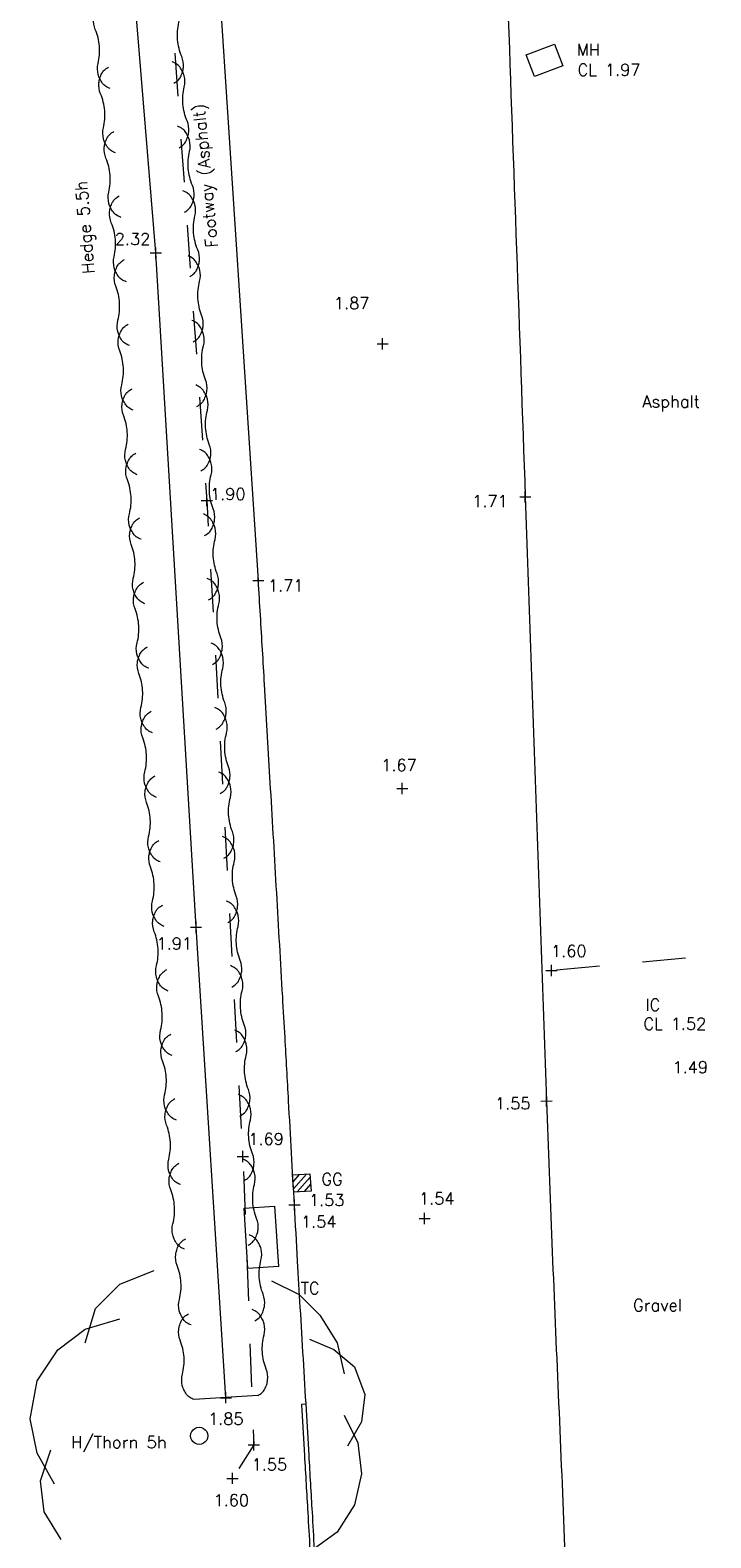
# Model space of a CAD drawing. Header units: metres. Extents: x 639013 to 639566, y 257273 to 257664.
# Tile 52 of 78: x 639178 to 639193, y 257520 to 257555. Entities that reach past the tile are written whole.
import ezdxf

# ---------------------------------------------------------------- set-up
doc = ezdxf.new("R2010")
doc.units = ezdxf.units.M
doc.linetypes.add('65208756-SWE-ZZ-XX-M-C-0002-FC06T002$0$03', pattern=[3, 1, -1, 1])
for name, color, linetype, lineweight in [('65208756-SWE-ZZ-XX-M-C-0002-FC06T002$0$0not0', 253, 'Continuous', 0), ('65208756-SWE-ZZ-XX-M-C-0002-FC06T002$0$SS_COVERS', 253, 'Continuous', 0), ('65208756-SWE-ZZ-XX-M-C-0002-FC06T002$0$SS_DETAIL', 253, '65208756-SWE-ZZ-XX-M-C-0002-FC06T002$0$03', 0), ('65208756-SWE-ZZ-XX-M-C-0002-FC06T002$0$SS_FOOTWAY', 253, '65208756-SWE-ZZ-XX-M-C-0002-FC06T002$0$03', 0), ('65208756-SWE-ZZ-XX-M-C-0002-FC06T002$0$SS_HEDGE', 253, 'Continuous', 0), ('65208756-SWE-ZZ-XX-M-C-0002-FC06T002$0$SS_KERB_DROP', 253, 'Continuous', 0), ('65208756-SWE-ZZ-XX-M-C-0002-FC06T002$0$SS_ROAD_KERBED', 253, 'Continuous', 0), ('65208756-SWE-ZZ-XX-M-C-0002-FC06T002$0$SS_TEXT_GEN', 253, 'Continuous', 0), ('65208756-SWE-ZZ-XX-M-C-0002-FC06T002$0$SS_TREE', 253, 'Continuous', 0), ('65208756-SWE-ZZ-XX-M-C-0002-FC06T002$0$SS_TXT_DRAIN', 253, 'Continuous', 0), ('65208756-SWE-ZZ-XX-M-C-0002-FC06T002$0$SS_TXT_LEV_GEN', 253, 'Continuous', 0), ('65208756-SWE-ZZ-XX-M-C-0002-FC06T002$0$SS_TXT_LEV_PNT', 253, 'Continuous', 0), ('65208756-SWE-ZZ-XX-M-C-0002-FC06T002$0$SS_TXT_LEV_RD', 253, 'Continuous', 0), ('65208756-SWE-ZZ-XX-M-C-0002-FC06T002$0$SS_TXT_TREE', 253, 'Continuous', 0), ('65208756-SWE-ZZ-XX-M-C-0002-FC06T002$0$SS_TXT_UTL', 253, 'Continuous', 0)]:
    doc.layers.add(name, color=color, linetype=linetype, lineweight=lineweight)
doc.layers.add('Z-Xref', color=7, linetype='Continuous')
doc.styles.add('65208756-SWE-ZZ-XX-M-C-0002-FC06T002$0$ROMANS', font='ROMANS')

# ---------------------------------------------------------------- blocks, each defined once
blk = doc.blocks.new('65208756-SWE-ZZ-XX-M-C-0002-FC06T002')
at = {"layer": '65208756-SWE-ZZ-XX-M-C-0002-FC06T002$0$0not0', "linetype": 'Continuous'}
for p, q in [((639180.506, 257550.173), (639180.505, 257550.433)), ((639180.376, 257550.303), (639180.636, 257550.303)), ((639185.762, 257548.064), (639185.762, 257548.324)), ((639185.632, 257548.194), (639185.892, 257548.194)), ((639189.071, 257544.516), (639189.07, 257544.776)), ((639181.558, 257544.557), (639181.818, 257544.558)), ((639181.688, 257544.427), (639181.688, 257544.687)), ((639188.94, 257544.646), (639189.2, 257544.646)), ((639182.751, 257542.703), (639183.011, 257542.703)), ((639182.881, 257542.573), (639182.88, 257542.833)), ((639186.088, 257537.877), (639186.348, 257537.877)), ((639186.219, 257537.747), (639186.218, 257538.007)), ((639181.306, 257534.658), (639181.566, 257534.658)), ((639181.436, 257534.528), (639181.436, 257534.788)), ((639189.549, 257533.652), (639189.809, 257533.653)), ((639189.679, 257533.522), (639189.679, 257533.782)), ((639189.564, 257530.495), (639189.564, 257530.755)), ((639189.434, 257530.625), (639189.694, 257530.626)), ((639182.52, 257529.208), (639182.52, 257529.468)), ((639182.39, 257529.338), (639182.65, 257529.339)), ((639183.676, 257528.909), (639184.076, 257528.935)), ((639183.702, 257528.51), (639183.676, 257528.909)), ((639183.687, 257528.75), (639183.836, 257528.92)), ((639183.996, 257528.93), (639183.697, 257528.59)), ((639183.782, 257528.515), (639184.081, 257528.855)), ((639184.091, 257528.696), (639183.942, 257528.526)), ((639184.076, 257528.935), (639184.102, 257528.536)), ((639184.102, 257528.536), (639183.702, 257528.51)), ((639183.717, 257528.083), (639183.717, 257528.343)), ((639183.587, 257528.213), (639183.847, 257528.213)), ((639186.736, 257527.769), (639186.735, 257528.029)), ((639186.606, 257527.899), (639186.866, 257527.899)), ((639182.129, 257523.612), (639182.129, 257523.872)), ((639181.999, 257523.742), (639182.259, 257523.742)), ((639181.458, 257523.047), (639181.51, 257523.055)), ((639181.51, 257523.055), (639181.562, 257523.047)), ((639181.311, 257522.855), (639181.319, 257522.907)), ((639181.319, 257522.803), (639181.311, 257522.855)), ((639181.319, 257522.907), (639181.339, 257522.955)), ((639181.339, 257522.755), (639181.319, 257522.803)), ((639181.339, 257522.955), (639181.37, 257522.995)), ((639181.371, 257522.715), (639181.339, 257522.755)), ((639181.37, 257522.995), (639181.41, 257523.027)), ((639181.411, 257522.683), (639181.371, 257522.715)), ((639181.41, 257523.027), (639181.458, 257523.047)), ((639181.562, 257523.047), (639181.61, 257523.027)), ((639181.61, 257523.027), (639181.65, 257522.995)), ((639181.651, 257522.715), (639181.611, 257522.683)), ((639181.65, 257522.995), (639181.683, 257522.955)), ((639181.683, 257522.755), (639181.651, 257522.715)), ((639181.683, 257522.955), (639181.703, 257522.907)), ((639181.703, 257522.803), (639181.683, 257522.755)), ((639181.703, 257522.907), (639181.711, 257522.855)), ((639181.711, 257522.855), (639181.703, 257522.803)), ((639182.778, 257522.52), (639182.777, 257522.78)), ((639181.459, 257522.663), (639181.411, 257522.683)), ((639181.511, 257522.655), (639181.459, 257522.663)), ((639181.563, 257522.663), (639181.511, 257522.655)), ((639181.611, 257522.683), (639181.563, 257522.663)), ((639182.647, 257522.65), (639182.907, 257522.65)), ((639182.152, 257521.869), (639182.412, 257521.87)), ((639182.282, 257521.739), (639182.282, 257521.999))]:
    blk.add_line(p, q, dxfattribs=at)
at = {"layer": '65208756-SWE-ZZ-XX-M-C-0002-FC06T002$0$SS_COVERS', "flags": 128}
for points in [[(639189.745, 257555.147), (639189.937, 257554.645), (639189.282, 257554.396), (639189.091, 257554.898), (639189.745, 257555.147)], [(639182.549, 257528.14), (639183.258, 257528.184), (639183.346, 257526.787), (639182.637, 257526.742), (639182.549, 257528.14)]]:
    blk.add_lwpolyline(points, dxfattribs=at)
at = {"layer": '65208756-SWE-ZZ-XX-M-C-0002-FC06T002$0$SS_DETAIL'}
blk.add_line((639196.765, 257534.305), (639189.457, 257533.632), dxfattribs=at)
at = {"layer": '65208756-SWE-ZZ-XX-M-C-0002-FC06T002$0$SS_FOOTWAY', "flags": 128}
blk.add_lwpolyline([(639179.864, 257602.882), (639180.031, 257595.904), (639179.467, 257583.428), (639179.878, 257571.13), (639180.699, 257558.329), (639181.688, 257544.557), (639182.52, 257529.338), (639182.777, 257522.65), (639182.282, 257521.869)], dxfattribs=at)
at = {"layer": '65208756-SWE-ZZ-XX-M-C-0002-FC06T002$0$SS_HEDGE'}
for p, q in [((639180.506, 257550.303), (639179.739, 257559.562)), ((639181.436, 257534.658), (639180.506, 257550.303)), ((639182.129, 257523.742), (639181.436, 257534.658)), ((639182.866, 257523.789), (639181.392, 257523.696))]:
    blk.add_line(p, q, dxfattribs=at)
for points in [[(639179.448, 257554.118, -0.061643), (639179.337, 257554.175, -0.084593), (639179.271, 257554.238, -0.043325), (639179.205, 257554.345, -0.051797), (639179.168, 257554.443, -0.123645), (639179.165, 257554.701, 0.079136), (639179.195, 257555.101, 0.079136), (639179.1, 257555.49, -0.123645), (639179.06, 257555.746, -0.051797), (639179.081, 257555.848, -0.043325), (639179.128, 257555.964, -0.084593), (639179.183, 257556.037, -0.061643), (639179.283, 257556.112)], [(639180.921, 257554.24, 0.061643), (639181.021, 257554.315, 0.084593), (639181.076, 257554.388, 0.043325), (639181.123, 257554.504, 0.051797), (639181.144, 257554.606, 0.123645), (639181.104, 257554.862, -0.079136), (639181.009, 257555.251, -0.079136), (639181.039, 257555.651, 0.123645), (639181.036, 257555.909, 0.051797), (639180.999, 257556.007, 0.043325), (639180.933, 257556.114, 0.084593), (639180.867, 257556.177, 0.061643), (639180.756, 257556.234)], [(639179.572, 257552.624, -0.061643), (639179.461, 257552.68, -0.084593), (639179.395, 257552.743, -0.043325), (639179.329, 257552.85, -0.051797), (639179.292, 257552.948, -0.123645), (639179.289, 257553.207, 0.079136), (639179.319, 257553.606, 0.079136), (639179.223, 257553.995, -0.123645), (639179.184, 257554.251, -0.051797), (639179.205, 257554.354, -0.043325), (639179.252, 257554.47, -0.084593), (639179.307, 257554.543, -0.061643), (639179.407, 257554.617)], [(639181.045, 257552.746, 0.061643), (639181.145, 257552.82, 0.084593), (639181.2, 257552.893, 0.043325), (639181.247, 257553.009, 0.051797), (639181.268, 257553.112, 0.123645), (639181.228, 257553.367, -0.079136), (639181.133, 257553.756, -0.079136), (639181.163, 257554.156, 0.123645), (639181.16, 257554.414, 0.051797), (639181.122, 257554.512, 0.043325), (639181.057, 257554.619, 0.084593), (639180.991, 257554.682, 0.061643), (639180.88, 257554.739)], [(639181.169, 257551.251, 0.061643), (639181.269, 257551.325, 0.084593), (639181.323, 257551.398, 0.043325), (639181.371, 257551.514, 0.051797), (639181.391, 257551.617, 0.123645), (639181.352, 257551.872, -0.079136), (639181.257, 257552.261, -0.079136), (639181.287, 257552.661, 0.123645), (639181.283, 257552.919, 0.051797), (639181.246, 257553.018, 0.043325), (639181.181, 257553.124, 0.084593), (639181.115, 257553.187, 0.061643), (639181.003, 257553.244)], [(639179.696, 257551.129, -0.061643), (639179.585, 257551.185, -0.084593), (639179.519, 257551.248, -0.043325), (639179.453, 257551.355, -0.051797), (639179.416, 257551.453, -0.123645), (639179.412, 257551.712, 0.079136), (639179.443, 257552.111, 0.079136), (639179.347, 257552.5, -0.123645), (639179.308, 257552.756, -0.051797), (639179.328, 257552.859, -0.043325), (639179.376, 257552.975, -0.084593), (639179.43, 257553.048, -0.061643), (639179.531, 257553.122)], [(639181.292, 257549.756, 0.061643), (639181.393, 257549.83, 0.084593), (639181.447, 257549.903, 0.043325), (639181.495, 257550.019, 0.051797), (639181.515, 257550.122, 0.123645), (639181.476, 257550.377, -0.079136), (639181.38, 257550.766, -0.079136), (639181.411, 257551.166, 0.123645), (639181.407, 257551.425, 0.051797), (639181.37, 257551.523, 0.043325), (639181.304, 257551.629, 0.084593), (639181.238, 257551.692, 0.061643), (639181.127, 257551.749)], [(639179.82, 257549.634, -0.061643), (639179.708, 257549.69, -0.084593), (639179.643, 257549.753, -0.043325), (639179.577, 257549.86, -0.051797), (639179.54, 257549.958, -0.123645), (639179.536, 257550.217, 0.079136), (639179.566, 257550.616, 0.079136), (639179.471, 257551.005, -0.123645), (639179.432, 257551.261, -0.051797), (639179.452, 257551.364, -0.043325), (639179.5, 257551.48, -0.084593), (639179.554, 257551.553, -0.061643), (639179.655, 257551.627)], [(639179.893, 257548.153, -0.061643), (639179.783, 257548.212, -0.084593), (639179.719, 257548.276, -0.043325), (639179.656, 257548.384, -0.051797), (639179.621, 257548.483, -0.123645), (639179.624, 257548.742, 0.079136), (639179.663, 257549.141, 0.079136), (639179.577, 257549.532, -0.123645), (639179.543, 257549.788, -0.051797), (639179.566, 257549.891, -0.043325), (639179.616, 257550.006, -0.084593), (639179.673, 257550.077, -0.061643), (639179.775, 257550.149)], [(639181.368, 257548.24, 0.061643), (639181.47, 257548.312, 0.084593), (639181.527, 257548.384, 0.043325), (639181.577, 257548.499, 0.051797), (639181.6, 257548.601, 0.123645), (639181.566, 257548.858, -0.079136), (639181.48, 257549.249, -0.079136), (639181.519, 257549.647, 0.123645), (639181.522, 257549.906, 0.051797), (639181.487, 257550.005, 0.043325), (639181.424, 257550.113, 0.084593), (639181.36, 257550.178, 0.061643), (639181.25, 257550.237)], [(639179.982, 257546.655, -0.061643), (639179.873, 257546.714, -0.084593), (639179.808, 257546.779, -0.043325), (639179.745, 257546.887, -0.051797), (639179.71, 257546.986, -0.123645), (639179.713, 257547.245, 0.079136), (639179.752, 257547.643, 0.079136), (639179.666, 257548.034, -0.123645), (639179.632, 257548.291, -0.051797), (639179.655, 257548.393, -0.043325), (639179.705, 257548.508, -0.084593), (639179.762, 257548.58, -0.061643), (639179.864, 257548.652)], [(639181.457, 257546.743, 0.061643), (639181.56, 257546.815, 0.084593), (639181.616, 257546.886, 0.043325), (639181.666, 257547.001, 0.051797), (639181.689, 257547.104, 0.123645), (639181.655, 257547.36, -0.079136), (639181.569, 257547.751, -0.079136), (639181.608, 257548.15, 0.123645), (639181.611, 257548.409, 0.051797), (639181.576, 257548.508, 0.043325), (639181.513, 257548.616, 0.084593), (639181.449, 257548.68, 0.061643), (639181.339, 257548.739)], [(639181.547, 257545.246, 0.061643), (639181.649, 257545.317, 0.084593), (639181.705, 257545.389, 0.043325), (639181.755, 257545.504, 0.051797), (639181.778, 257545.606, 0.123645), (639181.744, 257545.863, -0.079136), (639181.658, 257546.254, -0.079136), (639181.698, 257546.653, 0.123645), (639181.7, 257546.911, 0.051797), (639181.665, 257547.01, 0.043325), (639181.602, 257547.118, 0.084593), (639181.538, 257547.183, 0.061643), (639181.428, 257547.242)], [(639180.071, 257545.158, -0.061643), (639179.962, 257545.217, -0.084593), (639179.897, 257545.282, -0.043325), (639179.834, 257545.39, -0.051797), (639179.799, 257545.489, -0.123645), (639179.802, 257545.747, 0.079136), (639179.841, 257546.146, 0.079136), (639179.755, 257546.537, -0.123645), (639179.721, 257546.794, -0.051797), (639179.744, 257546.896, -0.043325), (639179.794, 257547.011, -0.084593), (639179.851, 257547.083, -0.061643), (639179.953, 257547.154)], [(639180.16, 257543.66, -0.061643), (639180.051, 257543.72, -0.084593), (639179.986, 257543.784, -0.043325), (639179.923, 257543.892, -0.051797), (639179.888, 257543.991, -0.123645), (639179.891, 257544.25, 0.079136), (639179.93, 257544.649, 0.079136), (639179.844, 257545.04, -0.123645), (639179.81, 257545.296, -0.051797), (639179.833, 257545.399, -0.043325), (639179.883, 257545.513, -0.084593), (639179.94, 257545.585, -0.061643), (639180.042, 257545.657)], [(639181.636, 257543.748, 0.061643), (639181.738, 257543.82, 0.084593), (639181.794, 257543.892, 0.043325), (639181.844, 257544.007, 0.051797), (639181.867, 257544.109, 0.123645), (639181.834, 257544.366, -0.079136), (639181.747, 257544.757, -0.079136), (639181.787, 257545.155, 0.123645), (639181.789, 257545.414, 0.051797), (639181.754, 257545.513, 0.043325), (639181.691, 257545.621, 0.084593), (639181.627, 257545.686, 0.061643), (639181.517, 257545.745)], [(639180.249, 257542.163, -0.061643), (639180.14, 257542.222, -0.084593), (639180.075, 257542.287, -0.043325), (639180.012, 257542.395, -0.051797), (639179.977, 257542.494, -0.123645), (639179.98, 257542.753, 0.079136), (639180.019, 257543.151, 0.079136), (639179.933, 257543.542, -0.123645), (639179.899, 257543.799, -0.051797), (639179.922, 257543.901, -0.043325), (639179.972, 257544.016, -0.084593), (639180.029, 257544.088, -0.061643), (639180.131, 257544.16)], [(639181.725, 257542.251, 0.061643), (639181.827, 257542.323, 0.084593), (639181.883, 257542.394, 0.043325), (639181.933, 257542.509, 0.051797), (639181.956, 257542.612, 0.123645), (639181.923, 257542.868, -0.079136), (639181.836, 257543.259, -0.079136), (639181.876, 257543.658, 0.123645), (639181.878, 257543.917, 0.051797), (639181.843, 257544.015, 0.043325), (639181.78, 257544.124, 0.084593), (639181.716, 257544.188, 0.061643), (639181.606, 257544.247)], [(639180.339, 257540.666, -0.061643), (639180.229, 257540.725, -0.084593), (639180.164, 257540.79, -0.043325), (639180.101, 257540.898, -0.051797), (639180.066, 257540.997, -0.123645), (639180.069, 257541.255, 0.079136), (639180.108, 257541.654, 0.079136), (639180.022, 257542.045, -0.123645), (639179.989, 257542.301, -0.051797), (639180.011, 257542.404, -0.043325), (639180.061, 257542.519, -0.084593), (639180.118, 257542.59, -0.061643), (639180.22, 257542.662)], [(639181.814, 257540.754, 0.061643), (639181.916, 257540.825, 0.084593), (639181.972, 257540.897, 0.043325), (639182.022, 257541.012, 0.051797), (639182.045, 257541.114, 0.123645), (639182.012, 257541.371, -0.079136), (639181.925, 257541.762, -0.079136), (639181.965, 257542.161, 0.123645), (639181.967, 257542.419, 0.051797), (639181.932, 257542.518, 0.043325), (639181.869, 257542.626, 0.084593), (639181.805, 257542.691, 0.061643), (639181.695, 257542.75)], [(639181.903, 257539.256, 0.061643), (639182.005, 257539.328, 0.084593), (639182.061, 257539.4, 0.043325), (639182.111, 257539.515, 0.051797), (639182.134, 257539.617, 0.123645), (639182.101, 257539.873, -0.079136), (639182.014, 257540.265, -0.079136), (639182.054, 257540.663, 0.123645), (639182.056, 257540.922, 0.051797), (639182.022, 257541.021, 0.043325), (639181.958, 257541.129, 0.084593), (639181.894, 257541.193, 0.061643), (639181.784, 257541.253)], [(639180.428, 257539.168, -0.061643), (639180.318, 257539.228, -0.084593), (639180.253, 257539.292, -0.043325), (639180.19, 257539.4, -0.051797), (639180.155, 257539.499, -0.123645), (639180.158, 257539.758, 0.079136), (639180.197, 257540.156, 0.079136), (639180.111, 257540.548, -0.123645), (639180.078, 257540.804, -0.051797), (639180.1, 257540.906, -0.043325), (639180.15, 257541.021, -0.084593), (639180.207, 257541.093, -0.061643), (639180.309, 257541.165)], [(639180.517, 257537.671, -0.061643), (639180.407, 257537.73, -0.084593), (639180.342, 257537.795, -0.043325), (639180.279, 257537.903, -0.051797), (639180.244, 257538.002, -0.123645), (639180.247, 257538.261, 0.079136), (639180.286, 257538.659, 0.079136), (639180.2, 257539.05, -0.123645), (639180.167, 257539.307, -0.051797), (639180.19, 257539.409, -0.043325), (639180.24, 257539.524, -0.084593), (639180.296, 257539.596, -0.061643), (639180.398, 257539.668)], [(639181.992, 257537.759, 0.061643), (639182.094, 257537.831, 0.084593), (639182.15, 257537.902, 0.043325), (639182.2, 257538.017, 0.051797), (639182.223, 257538.12, 0.123645), (639182.19, 257538.376, -0.079136), (639182.103, 257538.767, -0.079136), (639182.143, 257539.166, 0.123645), (639182.145, 257539.424, 0.051797), (639182.111, 257539.523, 0.043325), (639182.047, 257539.632, 0.084593), (639181.983, 257539.696, 0.061643), (639181.873, 257539.755)], [(639180.606, 257536.174, -0.061643), (639180.496, 257536.233, -0.084593), (639180.431, 257536.297, -0.043325), (639180.368, 257536.406, -0.051797), (639180.333, 257536.505, -0.123645), (639180.336, 257536.763, 0.079136), (639180.375, 257537.162, 0.079136), (639180.289, 257537.553, -0.123645), (639180.256, 257537.809, -0.051797), (639180.279, 257537.912, -0.043325), (639180.329, 257538.027, -0.084593), (639180.385, 257538.098, -0.061643), (639180.487, 257538.17)], [(639182.081, 257536.261, 0.061643), (639182.183, 257536.333, 0.084593), (639182.239, 257536.405, 0.043325), (639182.289, 257536.52, 0.051797), (639182.312, 257536.622, 0.123645), (639182.279, 257536.879, -0.079136), (639182.192, 257537.27, -0.079136), (639182.232, 257537.668, 0.123645), (639182.235, 257537.927, 0.051797), (639182.2, 257538.026, 0.043325), (639182.136, 257538.134, 0.084593), (639182.072, 257538.199, 0.061643), (639181.962, 257538.258)], [(639182.17, 257534.764, 0.061643), (639182.272, 257534.836, 0.084593), (639182.328, 257534.908, 0.043325), (639182.378, 257535.023, 0.051797), (639182.401, 257535.125, 0.123645), (639182.368, 257535.381, -0.079136), (639182.281, 257535.772, -0.079136), (639182.321, 257536.171, 0.123645), (639182.324, 257536.43, 0.051797), (639182.289, 257536.529, 0.043325), (639182.225, 257536.637, 0.084593), (639182.161, 257536.701, 0.061643), (639182.051, 257536.761)], [(639180.695, 257534.676, -0.061643), (639180.585, 257534.736, -0.084593), (639180.52, 257534.8, -0.043325), (639180.457, 257534.908, -0.051797), (639180.422, 257535.007, -0.123645), (639180.425, 257535.266, 0.079136), (639180.464, 257535.664, 0.079136), (639180.378, 257536.056, -0.123645), (639180.345, 257536.312, -0.051797), (639180.368, 257536.414, -0.043325), (639180.418, 257536.529, -0.084593), (639180.474, 257536.601, -0.061643), (639180.576, 257536.673)], [(639180.79, 257533.176, -0.061643), (639180.68, 257533.235, -0.084593), (639180.615, 257533.299, -0.043325), (639180.551, 257533.407, -0.051797), (639180.516, 257533.506, -0.123645), (639180.518, 257533.765, 0.079136), (639180.555, 257534.164, 0.079136), (639180.468, 257534.554, -0.123645), (639180.433, 257534.811, -0.051797), (639180.456, 257534.913, -0.043325), (639180.505, 257535.028, -0.084593), (639180.561, 257535.1, -0.061643), (639180.663, 257535.172)], [(639182.265, 257533.27, 0.061643), (639182.366, 257533.342, 0.084593), (639182.422, 257533.414, 0.043325), (639182.472, 257533.529, 0.051797), (639182.494, 257533.632, 0.123645), (639182.46, 257533.888, -0.079136), (639182.372, 257534.279, -0.079136), (639182.41, 257534.678, 0.123645), (639182.412, 257534.936, 0.051797), (639182.376, 257535.035, 0.043325), (639182.313, 257535.143, 0.084593), (639182.248, 257535.207, 0.061643), (639182.138, 257535.266)], [(639180.885, 257531.679, -0.061643), (639180.775, 257531.738, -0.084593), (639180.71, 257531.802, -0.043325), (639180.646, 257531.91, -0.051797), (639180.611, 257532.009, -0.123645), (639180.613, 257532.268, 0.079136), (639180.65, 257532.667, 0.079136), (639180.563, 257533.057, -0.123645), (639180.528, 257533.314, -0.051797), (639180.551, 257533.416, -0.043325), (639180.6, 257533.531, -0.084593), (639180.656, 257533.603, -0.061643), (639180.758, 257533.675)], [(639182.36, 257531.773, 0.061643), (639182.461, 257531.845, 0.084593), (639182.517, 257531.917, 0.043325), (639182.567, 257532.032, 0.051797), (639182.589, 257532.135, 0.123645), (639182.555, 257532.391, -0.079136), (639182.467, 257532.782, -0.079136), (639182.505, 257533.181, 0.123645), (639182.507, 257533.439, 0.051797), (639182.471, 257533.538, 0.043325), (639182.408, 257533.646, 0.084593), (639182.343, 257533.71, 0.061643), (639182.233, 257533.769)], [(639180.98, 257530.182, -0.061643), (639180.87, 257530.241, -0.084593), (639180.805, 257530.305, -0.043325), (639180.741, 257530.413, -0.051797), (639180.706, 257530.512, -0.123645), (639180.708, 257530.771, 0.079136), (639180.746, 257531.17, 0.079136), (639180.658, 257531.56, -0.123645), (639180.623, 257531.817, -0.051797), (639180.646, 257531.919, -0.043325), (639180.695, 257532.034, -0.084593), (639180.751, 257532.106, -0.061643), (639180.853, 257532.178)], [(639182.455, 257530.276, 0.061643), (639182.556, 257530.348, 0.084593), (639182.612, 257530.42, 0.043325), (639182.662, 257530.535, 0.051797), (639182.684, 257530.638, 0.123645), (639182.65, 257530.894, -0.079136), (639182.562, 257531.285, -0.079136), (639182.6, 257531.684, 0.123645), (639182.602, 257531.942, 0.051797), (639182.566, 257532.041, 0.043325), (639182.503, 257532.149, 0.084593), (639182.438, 257532.213, 0.061643), (639182.328, 257532.272)], [(639182.55, 257528.779, 0.061643), (639182.651, 257528.851, 0.084593), (639182.707, 257528.923, 0.043325), (639182.757, 257529.038, 0.051797), (639182.779, 257529.141, 0.123645), (639182.745, 257529.397, -0.079136), (639182.657, 257529.788, -0.079136), (639182.695, 257530.187, 0.123645), (639182.697, 257530.445, 0.051797), (639182.661, 257530.544, 0.043325), (639182.598, 257530.652, 0.084593), (639182.533, 257530.716, 0.061643), (639182.423, 257530.775)], [(639181.075, 257528.685, -0.061643), (639180.965, 257528.744, -0.084593), (639180.9, 257528.808, -0.043325), (639180.836, 257528.916, -0.051797), (639180.801, 257529.015, -0.123645), (639180.803, 257529.274, 0.079136), (639180.841, 257529.673, 0.079136), (639180.753, 257530.063, -0.123645), (639180.718, 257530.32, -0.051797), (639180.741, 257530.422, -0.043325), (639180.79, 257530.537, -0.084593), (639180.846, 257530.609, -0.061643), (639180.948, 257530.681)], [(639181.17, 257527.188, -0.061643), (639181.06, 257527.247, -0.084593), (639180.995, 257527.311, -0.043325), (639180.931, 257527.419, -0.051797), (639180.896, 257527.518, -0.123645), (639180.898, 257527.777, 0.079136), (639180.936, 257528.176, 0.079136), (639180.848, 257528.566, -0.123645), (639180.813, 257528.823, -0.051797), (639180.836, 257528.925, -0.043325), (639180.885, 257529.04, -0.084593), (639180.941, 257529.112, -0.061643), (639181.043, 257529.184)], [(639182.645, 257527.282, 0.061643), (639182.746, 257527.354, 0.084593), (639182.802, 257527.426, 0.043325), (639182.852, 257527.541, 0.051797), (639182.875, 257527.644, 0.123645), (639182.84, 257527.9, -0.079136), (639182.752, 257528.291, -0.079136), (639182.79, 257528.69, 0.123645), (639182.792, 257528.948, 0.051797), (639182.756, 257529.047, 0.043325), (639182.693, 257529.155, 0.084593), (639182.628, 257529.219, 0.061643), (639182.518, 257529.278)], [(639181.321, 257525.431, -0.061643), (639181.211, 257525.489, -0.084593), (639181.146, 257525.554, -0.043325), (639181.083, 257525.662, -0.051797), (639181.047, 257525.76, -0.123645), (639181.049, 257526.019, 0.079136), (639181.087, 257526.418, 0.079136), (639180.999, 257526.809, -0.123645), (639180.964, 257527.065, -0.051797), (639180.987, 257527.167, -0.043325), (639181.037, 257527.283, -0.084593), (639181.093, 257527.354, -0.061643), (639181.194, 257527.427)], [(639182.796, 257525.524, 0.061643), (639182.898, 257525.596, 0.084593), (639182.954, 257525.668, 0.043325), (639183.003, 257525.784, 0.051797), (639183.026, 257525.886, 0.123645), (639182.991, 257526.142, -0.079136), (639182.903, 257526.533, -0.079136), (639182.941, 257526.932, 0.123645), (639182.943, 257527.191, 0.051797), (639182.908, 257527.289, 0.043325), (639182.844, 257527.397, 0.084593), (639182.779, 257527.462, 0.061643), (639182.669, 257527.52)], [(639181.392, 257523.696, -0.061643), (639181.282, 257523.754, -0.084593), (639181.217, 257523.819, -0.043325), (639181.153, 257523.926, -0.051797), (639181.118, 257524.025, -0.123645), (639181.12, 257524.284, 0.079136), (639181.157, 257524.683, 0.079136), (639181.069, 257525.073, -0.123645), (639181.035, 257525.33, -0.051797), (639181.058, 257525.432, -0.043325), (639181.107, 257525.547, -0.084593), (639181.163, 257525.619, -0.061643), (639181.265, 257525.691)], [(639182.866, 257523.789, 0.061643), (639182.968, 257523.861, 0.084593), (639183.024, 257523.933, 0.043325), (639183.074, 257524.048, 0.051797), (639183.096, 257524.151, 0.123645), (639183.062, 257524.407, -0.079136), (639182.974, 257524.798, -0.079136), (639183.012, 257525.197, 0.123645), (639183.013, 257525.455, 0.051797), (639182.978, 257525.554, 0.043325), (639182.914, 257525.662, 0.084593), (639182.85, 257525.726, 0.061643), (639182.74, 257525.785)]]:
    blk.add_lwpolyline(points, format="xyb", dxfattribs=at)
at = {"layer": '65208756-SWE-ZZ-XX-M-C-0002-FC06T002$0$SS_KERB_DROP'}
blk.add_line((639183.887, 257523.591), (639183.986, 257523.597), dxfattribs=at)
at = {"layer": '65208756-SWE-ZZ-XX-M-C-0002-FC06T002$0$SS_KERB_DROP', "flags": 128}
blk.add_lwpolyline([(639184.286, 257516.272, 0.000058), (639184.283, 257516.321, 0.00081), (639184.219, 257517.677, 0.001074), (639184.166, 257518.699, 0.000417), (639184.083, 257520.224, 0.000746), (639184.034, 257521.076, 0.000088), (639183.957, 257522.404, 0.000111), (639183.895, 257523.453, 0.000015), (639183.887, 257523.591, -0.000309)], format="xyb", dxfattribs=at)
at = {"layer": '65208756-SWE-ZZ-XX-M-C-0002-FC06T002$0$SS_ROAD_KERBED', "flags": 128}
for points in [[(639189.66, 257600.616, 0.001663), (639189.441, 257598.996, 0.007549), (639189.399, 257598.639, 0.001562), (639188.711, 257591.608, 0.005913), (639188.556, 257589.749, 0.005642), (639188.349, 257586.275, 0.005705), (639188.222, 257582.836, 0.005512), (639188.142, 257577.281, 0.005494), (639188.183, 257571.707, 0.001447), (639188.311, 257565.757, 0.003791), (639188.383, 257563.485, 0.000639), (639188.46, 257561.615, -0.001343), (639188.495, 257560.725, -0.000214), (639188.662, 257556.118, -0.000086), (639189.07, 257544.646, -0.000151), (639189.317, 257537.636, 0.000147), (639189.564, 257530.625, 0.002107), (639189.825, 257524.031, -0.002084), (639190.09, 257517.364, -0.00142), (639190.092, 257517.307, -0.000015), (639190.253, 257511.923, -0.003769), (639190.379, 257506.258, -0.002701), (639190.453, 257498.352)], [(639184.266, 257518.704, 0.000417), (639184.183, 257520.229, 0.000746), (639184.134, 257521.082, 0.000088), (639184.056, 257522.41, 0.000111), (639183.995, 257523.459, 0.000129), (639183.924, 257524.647, -0.000309), (639183.854, 257525.836, -0.000328), (639183.791, 257526.913, -0.000272), (639183.717, 257528.213, -0.000201), (639183.649, 257529.42, 0.000239), (639183.582, 257530.628, 0.000056), (639183.499, 257532.1, 0.000088), (639183.445, 257533.043, 0.000088), (639183.376, 257534.251, 0.000088), (639183.306, 257535.458, 0.000088), (639183.236, 257536.666, 0.000088), (639183.166, 257537.873), (639183.024, 257540.288, 0.000175), (639182.977, 257541.094, 0.000088), (639182.881, 257542.703)]]:
    blk.add_lwpolyline(points, format="xyb", dxfattribs=at)
blk.add_lwpolyline([(639182.881, 257542.703), (639181.933, 257557.237), (639181.018, 257574.143)], dxfattribs=at)
at = {"layer": '65208756-SWE-ZZ-XX-M-C-0002-FC06T002$0$SS_TREE'}
for p, q in [((639179.668, 257526.374), (639180.468, 257526.694)), ((639179.108, 257525.814), (639179.668, 257526.374)), ((639183.188, 257526.456), (639183.828, 257526.137)), ((639183.828, 257526.137), (639184.309, 257525.657)), ((639178.869, 257525.013), (639179.108, 257525.814)), ((639178.869, 257525.333), (639179.669, 257525.574)), ((639184.309, 257525.657), (639184.709, 257525.018)), ((639178.229, 257524.853), (639178.869, 257525.333)), ((639177.75, 257524.133), (639178.229, 257524.853)), ((639184.069, 257525.097), (639184.629, 257524.857)), ((639184.629, 257524.857), (639185.109, 257524.458)), ((639184.709, 257525.018), (639184.87, 257524.298)), ((639185.109, 257524.458), (639185.35, 257523.818)), ((639177.59, 257523.252), (639177.75, 257524.133)), ((639185.35, 257523.818), (639185.27, 257523.178)), ((639177.751, 257522.453), (639177.59, 257523.252)), ((639184.87, 257523.338), (639185.191, 257522.698)), ((639185.27, 257523.178), (639184.951, 257522.618)), ((639178.151, 257521.733), (639177.751, 257522.453)), ((639177.831, 257521.813), (639178.071, 257522.533)), ((639185.191, 257522.698), (639185.271, 257521.978)), ((639177.912, 257521.093), (639177.831, 257521.813)), ((639185.271, 257521.978), (639185.112, 257521.258)), ((639178.312, 257520.453), (639177.912, 257521.093)), ((639185.112, 257521.258), (639184.712, 257520.618)), ((639184.712, 257520.618), (639184.152, 257520.217))]:
    blk.add_line(p, q, dxfattribs=at)
at = {"layer": '65208756-SWE-ZZ-XX-M-C-0002-FC06T002$0$SS_TEXT_GEN', "style": '65208756-SWE-ZZ-XX-M-C-0002-FC06T002$0$ROMANS'}
for s, rotation, p in [('Footway (Asphalt)', 95.3595, (639181.943, 257550.444)), ('Hedge 5.5h', 94.7342, (639179.083, 257549.837)), ('Asphalt', 0.0408, (639191.783, 257546.717)), ('Gravel', 0.0408, (639191.568, 257525.749))]:
    blk.add_text(s, height=0.278, rotation=rotation, dxfattribs=at).set_placement(p)
at = {"layer": '65208756-SWE-ZZ-XX-M-C-0002-FC06T002$0$SS_TXT_DRAIN', "style": '65208756-SWE-ZZ-XX-M-C-0002-FC06T002$0$ROMANS'}
for s, p in [('MH', (639190.262, 257554.882)), ('CL 1.97', (639190.284, 257554.416)), ('IC', (639191.858, 257532.72)), ('CL 1.52', (639191.81, 257532.28)), ('GG', (639184.344, 257528.676)), ('1.53', (639184.055, 257528.19))]:
    blk.add_text(s, height=0.274, rotation=0.0408, dxfattribs=at).set_placement(p)
at = {"layer": '65208756-SWE-ZZ-XX-M-C-0002-FC06T002$0$SS_TXT_LEV_GEN', "style": '65208756-SWE-ZZ-XX-M-C-0002-FC06T002$0$ROMANS'}
for s, p in [('2.32', (639179.553, 257550.489)), ('1.90', (639181.762, 257544.573)), ('1.91', (639180.521, 257534.143)), ('1.60', (639189.668, 257533.969)), ('1.49', (639192.484, 257531.272)), ('1.69', (639182.649, 257529.607)), ('1.85', (639181.716, 257523.113)), ('1.55', (639182.726, 257522.055)), ('1.60', (639181.843, 257521.224))]:
    blk.add_text(s, height=0.274, rotation=0.0408, dxfattribs=at).set_placement(p)
at = {"layer": '65208756-SWE-ZZ-XX-M-C-0002-FC06T002$0$SS_TXT_LEV_PNT', "style": '65208756-SWE-ZZ-XX-M-C-0002-FC06T002$0$ROMANS'}
for s, p in [('1.87', (639184.634, 257549.001)), ('1.67', (639185.73, 257538.282)), ('1.54', (639186.607, 257528.227))]:
    blk.add_text(s, height=0.274, rotation=0.0408, dxfattribs=at).set_placement(p)
at = {"layer": '65208756-SWE-ZZ-XX-M-C-0002-FC06T002$0$SS_TXT_LEV_RD', "style": '65208756-SWE-ZZ-XX-M-C-0002-FC06T002$0$ROMANS'}
for s, p in [('1.71', (639187.84, 257544.408)), ('1.71', (639183.106, 257542.449)), ('1.55', (639188.369, 257530.434)), ('1.54', (639183.869, 257527.688))]:
    blk.add_text(s, height=0.274, rotation=0.0408, dxfattribs=at).set_placement(p)
at = {"layer": '65208756-SWE-ZZ-XX-M-C-0002-FC06T002$0$SS_TXT_TREE', "style": '65208756-SWE-ZZ-XX-M-C-0002-FC06T002$0$ROMANS'}
blk.add_text('H/Thorn 5h', height=0.28, rotation=0.0408, dxfattribs=at).set_placement((639178.537, 257522.568))
at = {"layer": '65208756-SWE-ZZ-XX-M-C-0002-FC06T002$0$SS_TXT_UTL', "style": '65208756-SWE-ZZ-XX-M-C-0002-FC06T002$0$ROMANS'}
blk.add_text('TC', height=0.274, rotation=0.0408, dxfattribs=at).set_placement((639183.865, 257526.146))

msp = doc.modelspace()

# ---------------------------------------------------------------- block references
at = {"layer": 'Z-Xref', "linetype": 'Continuous'}
msp.add_blockref('65208756-SWE-ZZ-XX-M-C-0002-FC06T002', (0, 0), dxfattribs=at)

doc.saveas('drawing.dxf')
